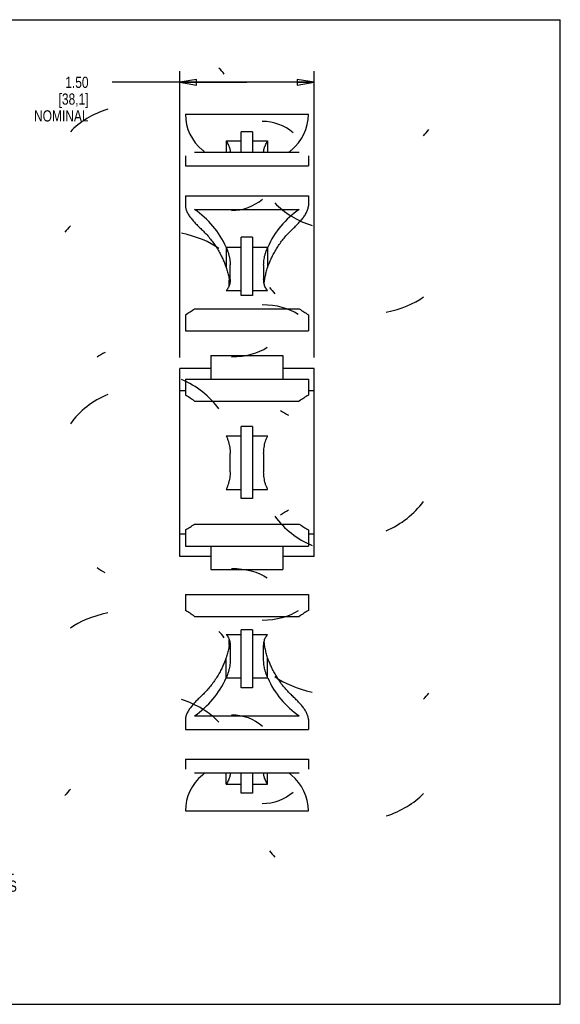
# Model space of a CAD drawing. Header units: inches. Extents: x 0 to 17, y 0 to 11.
# Tile 3 of 3: x 11 to 17, y 0 to 11. Entities that reach past the tile are written whole.
import ezdxf

# ---------------------------------------------------------------- set-up
doc = ezdxf.new("R2010")
doc.units = ezdxf.units.IN
doc.header["$LTSCALE"] = 0.935
doc.header["$MEASUREMENT"] = 0
doc.layers.get('0').update_dxf_attribs({"linetype": 'CONTINUOUS'})
doc.styles.get("Standard").update_dxf_attribs({"font": 'txt', "width": 0.8})
doc.dimstyles.new('DIMSTYLE_1', dxfattribs={"dimtxt": 0.125, "dimasz": 0.1875, "dimexe": 0.18, "dimexo": 0.0625, "dimgap": 0.09, "dimtad": 0, "dimtih": 1, "dimtoh": 1, "dimzin": 4, "dimdsep": 46, "dimtxsty": 'STANDARD', "dimblk": 'CLOSED', "dimblk1": 'CLOSED', "dimblk2": 'CLOSED', "dimcen": 0.09, "dimadec": 0, "dimazin": 0, "dimtp": 0.01, "dimtm": 0.01, "dimtfac": 1, "dimtofl": 0, "dimtmove": 0, "dimatfit": 3, "dimldrblk": 'CLOSED', "dimfxl": 1, "dimtolj": 1, "dimtzin": 4, "dimarcsym": 0})

# ---------------------------------------------------------------- blocks, each defined once
blk = doc.blocks.new('_CLOSED')
at = {"color": 0, "linetype": 'BYBLOCK'}
for p, q in [((0, 0), (-1, 0.167)), ((-1, 0.167), (-1, -0.167)), ((-1, -0.167), (0, 0)), ((-1, 0), (0, 0))]:
    blk.add_line(p, q, dxfattribs=at)
blk = doc.blocks.new('*D0')
at = {"color": 3, "linetype": 'CONTINUOUS'}
for p, q in [((12.747, 7.225), (12.747, 10.426)), ((14.247, 7.225), (14.247, 10.426)), ((13.497, 10.301), (11.99, 10.301)), ((12.747, 10.301), (13.497, 10.301)), ((14.247, 10.301), (13.497, 10.301))]:
    blk.add_line(p, q, dxfattribs=at)
at = {"color": 3, "linetype": 'CONTINUOUS', "xscale": 0.1875, "yscale": 0.1875, "zscale": 0.1875, "rotation": 180}
blk.add_blockref('_CLOSED', (12.747, 10.301), dxfattribs=at)
at = {"color": 3, "linetype": 'CONTINUOUS', "xscale": 0.1875, "yscale": 0.1875, "zscale": 0.1875}
blk.add_blockref('_CLOSED', (14.247, 10.301), dxfattribs=at)
at = {"color": 3, "linetype": 'CONTINUOUS', "insert": (11.727, 10.363), "char_height": 0.125, "width": 0.7, "attachment_point": 3, "line_spacing_factor": 0.9}
blk.add_mtext('1.50\\P[38,1]\\PNOMINAL', dxfattribs=at)

msp = doc.modelspace()

# ---------------------------------------------------------------- linework, layer by layer
at = {"color": 7, "linetype": 'CONTINUOUS'}
for p, q in [((0, 11), (17, 11)), ((17, 0), (17, 11)), ((12.809, 9.943), (14.184, 9.943)), ((13.434, 9.519), (13.434, 9.747)), ((13.559, 9.747), (13.434, 9.747)), ((13.559, 9.747), (13.559, 9.519)), ((13.265, 9.645), (13.265, 9.519)), ((13.265, 9.645), (13.434, 9.645)), ((13.559, 9.645), (13.729, 9.645)), ((13.729, 9.645), (13.729, 9.519)), ((12.809, 9.478), (12.809, 9.366)), ((12.911, 9.519), (14.082, 9.519)), ((13.309, 9.519), (13.309, 9.526)), ((13.684, 9.526), (13.684, 9.519)), ((14.184, 9.478), (14.184, 9.366)), ((12.809, 9.366), (14.184, 9.366)), ((12.809, 9.033), (12.809, 8.922)), ((12.809, 9.033), (14.184, 9.033)), ((14.184, 9.033), (14.184, 8.922)), ((12.911, 8.881), (14.082, 8.881)), ((13.434, 7.919), (13.434, 8.569)), ((13.559, 8.569), (13.434, 8.569)), ((13.559, 8.569), (13.559, 7.919)), ((13.265, 8.458), (13.265, 8.232)), ((13.265, 8.458), (13.434, 8.458)), ((13.559, 8.458), (13.729, 8.458)), ((13.729, 8.458), (13.729, 8.232)), ((13.309, 8.097), (13.309, 8.262)), ((13.684, 8.262), (13.684, 8.097)), ((13.299, 8.032), (13.299, 8.09)), ((13.301, 8.082), (13.299, 8.082)), ((13.304, 8.05), (13.299, 8.05)), ((13.265, 7.973), (13.434, 7.973)), ((13.559, 7.973), (13.729, 7.973)), ((13.559, 7.919), (13.434, 7.919)), ((12.809, 7.704), (12.809, 7.524)), ((12.911, 7.77), (14.082, 7.77)), ((14.184, 7.704), (14.184, 7.524)), ((12.809, 7.524), (14.184, 7.524)), ((13.095, 7.248), (13.095, 6.985)), ((13.095, 7.248), (13.899, 7.248)), ((13.899, 7.248), (13.899, 6.985)), ((12.747, 5.002), (12.747, 7.102)), ((13.095, 7.102), (12.747, 7.102)), ((14.247, 7.102), (13.899, 7.102)), ((14.247, 5.002), (14.247, 7.102)), ((12.809, 6.985), (12.809, 6.804)), ((12.809, 6.985), (14.184, 6.985)), ((14.184, 6.985), (14.184, 6.804)), ((12.809, 6.852), (12.747, 6.852)), ((14.247, 6.852), (14.184, 6.852)), ((12.911, 6.738), (14.082, 6.738)), ((13.434, 5.65), (13.434, 6.454)), ((13.559, 6.454), (13.434, 6.454)), ((13.559, 6.454), (13.559, 5.65)), ((13.265, 6.352), (13.434, 6.352)), ((13.559, 6.352), (13.729, 6.352)), ((13.309, 5.95), (13.309, 6.154)), ((13.684, 6.154), (13.684, 5.95)), ((13.265, 5.752), (13.434, 5.752)), ((13.559, 5.752), (13.729, 5.752)), ((13.559, 5.65), (13.434, 5.65)), ((12.809, 5.3), (12.809, 5.119)), ((12.911, 5.365), (14.082, 5.365)), ((14.184, 5.3), (14.184, 5.119)), ((12.809, 5.252), (12.747, 5.252)), ((14.247, 5.252), (14.184, 5.252)), ((12.809, 5.119), (14.184, 5.119)), ((13.095, 5.119), (13.095, 4.856)), ((13.899, 5.119), (13.899, 4.856)), ((13.095, 5.002), (12.747, 5.002)), ((14.247, 5.002), (13.899, 5.002)), ((13.095, 4.856), (13.899, 4.856)), ((12.809, 4.58), (14.184, 4.58)), ((12.809, 4.58), (12.809, 4.4)), ((14.184, 4.58), (14.184, 4.4)), ((12.911, 4.334), (14.082, 4.334)), ((13.559, 4.185), (13.434, 4.185)), ((13.434, 3.534), (13.434, 4.185)), ((13.559, 4.185), (13.559, 3.534)), ((13.265, 4.131), (13.434, 4.131)), ((13.299, 4.014), (13.299, 4.072)), ((13.559, 4.131), (13.729, 4.131)), ((13.3, 4.068), (13.299, 4.068)), ((13.3, 4.017), (13.299, 4.017)), ((13.309, 4.007), (13.309, 3.842)), ((13.684, 3.842), (13.684, 4.007)), ((13.265, 3.646), (13.265, 3.872)), ((13.729, 3.646), (13.729, 3.872)), ((13.265, 3.646), (13.434, 3.646)), ((13.559, 3.646), (13.729, 3.646)), ((13.559, 3.534), (13.434, 3.534)), ((12.911, 3.223), (14.082, 3.223)), ((12.809, 3.182), (12.809, 3.071)), ((14.184, 3.182), (14.184, 3.071)), ((12.809, 3.071), (14.184, 3.071)), ((12.809, 2.738), (14.184, 2.738)), ((12.809, 2.738), (12.809, 2.626)), ((14.184, 2.738), (14.184, 2.626)), ((12.911, 2.585), (14.082, 2.585)), ((13.265, 2.459), (13.265, 2.585)), ((13.309, 2.585), (13.309, 2.578)), ((13.434, 2.357), (13.434, 2.585)), ((13.559, 2.585), (13.559, 2.357)), ((13.684, 2.578), (13.684, 2.585)), ((13.729, 2.459), (13.729, 2.585)), ((13.265, 2.459), (13.434, 2.459)), ((13.559, 2.459), (13.729, 2.459)), ((13.559, 2.357), (13.434, 2.357)), ((12.809, 2.161), (14.184, 2.161)), ((0, 0), (17, 0))]:
    msp.add_line(p, q, dxfattribs=at)
for centre, radius, start, end in [((13.325, 9.943), 0.515, 180, 230.9267), ((13.669, 9.943), 0.515, 309.0733, 360), ((12.472, 8.893), 0.837, 48.4013, 50.9267), ((14.522, 8.893), 0.837, 129.0733, 131.5986), ((13.325, 2.161), 0.515, 129.0733, 180), ((12.472, 3.211), 0.837, 309.0733, 311.5987), ((14.522, 3.211), 0.837, 228.4014, 230.9267), ((13.669, 2.161), 0.515, 0, 50.9267)]:
    msp.add_arc(centre, radius, start, end, dxfattribs=at)
for centre, major_axis, ratio, start_param, end_param in [((12.354, 10.082), (1, 0), 0.678716, 0.472713, 0.591086), ((12.354, 9.35), (1, 0), 0.713953, 1.996841, 2.550507), ((13.669, 9.366), (-0.515, 0), 0.966514, -2.303932, -1.570796), ((14.64, 10.082), (1, 0), 0.678716, -0.591086, -0.472713), ((13.325, 9.366), (-0.515, 0), 0.966514, 1.570796, 2.303932), ((14.64, 9.35), (1, 0), 0.713953, -2.550507, -1.996841), ((12.354, 8.039), (0, -1.014), 0.986164, 1.996841, 2.550507), ((14.64, 8.039), (0, -1.014), 0.986164, -2.550507, -1.996841), ((12.354, 8.317), (-1, 0), 0.678716, -0.591086, -0.472713), ((12.354, 8.173), (-1, 0), 0.485536, -2.550507, -1.996841), ((14.64, 8.317), (-1, 0), 0.678716, 0.472713, 0.591086), ((13.669, 7.524), (-0.515, 0), 0.563852, -2.459635, -1.570796), ((14.64, 8.173), (-1, 0), 0.485536, 1.996841, 2.550507), ((12.354, 8.682), (0, -1.098), 0.910593, 0.472713, 0.591086), ((14.64, 8.682), (0, -1.098), 0.910593, -0.591086, -0.472713), ((12.472, 6.932), (-0.837, 0), 0.563852, -0.83814, -0.681958), ((13.325, 7.524), (-0.515, 0), 0.563852, 1.570796, 2.459635), ((12.354, 6.135), (-1, 0), 0.926783, -2.550507, -1.996841), ((12.354, 5.969), (1, 0), 0.926783, 1.996841, 2.550507), ((12.354, 5.827), (0, 1.098), 0.910593, -0.591086, -0.472713), ((14.64, 5.827), (0, 1.098), 0.910593, 0.472713, 0.591086), ((14.522, 6.932), (-0.837, 0), 0.563852, 0.681958, 0.83814), ((14.64, 6.135), (-1, 0), 0.926783, 1.996841, 2.550507), ((14.64, 5.969), (1, 0), 0.926783, -2.550507, -1.996841), ((12.354, 6.277), (0, -1.098), 0.910593, 0.472713, 0.591086), ((14.64, 6.277), (0, -1.098), 0.910593, -0.591086, -0.472713), ((12.354, 3.931), (1, 0), 0.485536, 1.996841, 2.550507), ((12.354, 3.422), (0, 1.098), 0.910593, -0.591086, -0.472713), ((14.64, 3.422), (0, 1.098), 0.910593, 0.472713, 0.591086), ((12.354, 3.786), (1, 0), 0.678716, 0.472713, 0.591086), ((12.354, 4.065), (0, 1.014), 0.986164, -2.550507, -1.996841), ((14.64, 4.065), (0, 1.014), 0.986164, 1.996841, 2.550507), ((14.64, 3.931), (1, 0), 0.485536, -2.550507, -1.996841), ((14.64, 3.786), (1, 0), 0.678716, -0.591086, -0.472713), ((12.354, 2.754), (-1, 0), 0.713953, -2.550507, -1.996841), ((12.354, 2.022), (-1, 0), 0.678716, -0.591086, -0.472713), ((14.64, 2.754), (-1, 0), 0.713953, 1.996841, 2.550507), ((14.64, 2.022), (-1, 0), 0.678716, 0.472713, 0.591086)]:
    msp.add_ellipse(centre, major_axis=major_axis, ratio=ratio, start_param=start_param, end_param=end_param, dxfattribs=at)
at = {"color": 7, "linetype": 'CONTINUOUS', "extrusion": (0, 0, -1)}
for centre, major_axis, ratio, start_param, end_param in [((14.522, 5.172), (-0.837, 0), 0.563852, 0.681958, 0.83814), ((12.472, 5.172), (-0.837, 0), 0.563852, -0.83814, -0.681958), ((13.325, 4.58), (-0.515, 0), 0.563852, 1.570796, 2.459635), ((13.669, 4.58), (-0.515, 0), 0.563852, -2.459635, -1.570796), ((13.325, 2.738), (-0.515, 0), 0.966514, 1.570796, 2.303932), ((13.669, 2.738), (-0.515, 0), 0.966514, -2.303932, -1.570796)]:
    msp.add_ellipse(centre, major_axis=major_axis, ratio=ratio, start_param=start_param, end_param=end_param, dxfattribs=at)
at = {"color": 7, "linetype": 'CONTINUOUS'}
for points, knots in [([(13.265, 9.645), (13.27, 9.637), (13.279, 9.622), (13.29, 9.6), (13.299, 9.579), (13.305, 9.56), (13.309, 9.542), (13.309, 9.531), (13.309, 9.526)], [0, 0, 0, 0, 0.212814, 0.405456, 0.578696, 0.734323, 0.874091, 1, 1, 1, 1]), ([(13.684, 9.526), (13.684, 9.531), (13.685, 9.542), (13.689, 9.56), (13.695, 9.579), (13.704, 9.6), (13.715, 9.622), (13.724, 9.637), (13.729, 9.645)], [0, 0, 0, 0, 0.125915, 0.265676, 0.421285, 0.594522, 0.787168, 1, 1, 1, 1]), ([(12.809, 8.922), (12.809, 8.915), (12.81, 8.903), (12.815, 8.884), (12.821, 8.865), (12.83, 8.846), (12.841, 8.827), (12.853, 8.808), (12.866, 8.79), (12.88, 8.772), (12.896, 8.754), (12.911, 8.736), (12.928, 8.719), (12.945, 8.701), (12.963, 8.683), (12.981, 8.666), (12.994, 8.654), (13, 8.648)], [0, 0, 0, 0, 0.0546, 0.11129, 0.17035, 0.2317, 0.295049, 0.360176, 0.426668, 0.494478, 0.563246, 0.632944, 0.703781, 0.775672, 0.849027, 0.923894, 1, 1, 1, 1]), ([(13.994, 8.648), (14, 8.654), (14.013, 8.666), (14.031, 8.683), (14.049, 8.701), (14.066, 8.719), (14.082, 8.736), (14.098, 8.754), (14.114, 8.772), (14.128, 8.79), (14.141, 8.808), (14.153, 8.827), (14.164, 8.846), (14.172, 8.865), (14.179, 8.884), (14.183, 8.903), (14.184, 8.915), (14.184, 8.922)], [0, 0, 0, 0, 0.076095, 0.150968, 0.224332, 0.296229, 0.36707, 0.436769, 0.505534, 0.573343, 0.639834, 0.704961, 0.768309, 0.829658, 0.888717, 0.945406, 1, 1, 1, 1]), ([(13, 8.648), (13.014, 8.634), (13.042, 8.606), (13.081, 8.561), (13.118, 8.514), (13.152, 8.464), (13.183, 8.414), (13.209, 8.364), (13.231, 8.317), (13.25, 8.273), (13.26, 8.245), (13.265, 8.232)], [0, 0, 0, 0, 0.116328, 0.237155, 0.359742, 0.481473, 0.600252, 0.713781, 0.819662, 0.915845, 1, 1, 1, 1]), ([(13.729, 8.232), (13.734, 8.245), (13.744, 8.273), (13.762, 8.317), (13.785, 8.364), (13.811, 8.414), (13.842, 8.464), (13.876, 8.514), (13.913, 8.561), (13.952, 8.606), (13.98, 8.634), (13.994, 8.648)], [0, 0, 0, 0, 0.084228, 0.180422, 0.286283, 0.399786, 0.518555, 0.640307, 0.762924, 0.883743, 1, 1, 1, 1]), ([(13.265, 8.458), (13.27, 8.447), (13.279, 8.424), (13.29, 8.391), (13.299, 8.357), (13.305, 8.325), (13.309, 8.293), (13.309, 8.272), (13.309, 8.262)], [0, 0, 0, 0, 0.182823, 0.358346, 0.526795, 0.689248, 0.846661, 1, 1, 1, 1]), ([(13.684, 8.262), (13.684, 8.272), (13.685, 8.293), (13.689, 8.325), (13.695, 8.357), (13.704, 8.391), (13.715, 8.424), (13.724, 8.447), (13.729, 8.458)], [0, 0, 0, 0, 0.153345, 0.310751, 0.473187, 0.641633, 0.817161, 1, 1, 1, 1]), ([(13.265, 8.232), (13.271, 8.215), (13.281, 8.18), (13.294, 8.128), (13.301, 8.084), (13.304, 8.058), (13.305, 8.05)], [0, 0, 0, 0, 0.286326, 0.576555, 0.869451, 1, 1, 1, 1]), ([(13.689, 8.05), (13.69, 8.058), (13.693, 8.084), (13.7, 8.128), (13.713, 8.18), (13.723, 8.215), (13.729, 8.232)], [0, 0, 0, 0, 0.130543, 0.423443, 0.713678, 1, 1, 1, 1]), ([(13.309, 8.097), (13.309, 8.089), (13.309, 8.073), (13.305, 8.05), (13.299, 8.029), (13.29, 8.008), (13.279, 7.99), (13.27, 7.978), (13.265, 7.973)], [0, 0, 0, 0, 0.178, 0.347986, 0.512329, 0.673722, 0.835334, 1, 1, 1, 1]), ([(13.729, 7.973), (13.724, 7.978), (13.715, 7.99), (13.703, 8.008), (13.695, 8.029), (13.689, 8.05), (13.685, 8.073), (13.684, 8.089), (13.684, 8.097)], [0, 0, 0, 0, 0.16465, 0.326255, 0.48765, 0.652011, 0.822007, 1, 1, 1, 1]), ([(13.265, 6.352), (13.27, 6.342), (13.279, 6.32), (13.29, 6.288), (13.299, 6.255), (13.305, 6.221), (13.309, 6.188), (13.309, 6.165), (13.309, 6.154)], [0, 0, 0, 0, 0.170127, 0.337816, 0.503527, 0.668444, 0.833599, 1, 1, 1, 1]), ([(13.684, 6.154), (13.684, 6.165), (13.685, 6.188), (13.689, 6.221), (13.695, 6.255), (13.703, 6.288), (13.715, 6.32), (13.724, 6.342), (13.729, 6.352)], [0, 0, 0, 0, 0.166408, 0.331555, 0.496455, 0.662163, 0.829858, 1, 1, 1, 1]), ([(13.309, 5.95), (13.309, 5.939), (13.309, 5.916), (13.305, 5.882), (13.299, 5.849), (13.29, 5.816), (13.279, 5.784), (13.27, 5.762), (13.265, 5.752)], [0, 0, 0, 0, 0.166406, 0.331552, 0.496455, 0.662164, 0.82986, 1, 1, 1, 1]), ([(13.729, 5.752), (13.724, 5.762), (13.715, 5.784), (13.703, 5.816), (13.695, 5.849), (13.689, 5.882), (13.685, 5.916), (13.684, 5.939), (13.684, 5.95)], [0, 0, 0, 0, 0.170124, 0.337813, 0.503524, 0.668444, 0.833601, 1, 1, 1, 1]), ([(13.265, 4.131), (13.27, 4.126), (13.279, 4.114), (13.29, 4.095), (13.299, 4.075), (13.305, 4.054), (13.309, 4.031), (13.309, 4.015), (13.309, 4.007)], [0, 0, 0, 0, 0.164654, 0.326259, 0.487653, 0.65201, 0.822005, 1, 1, 1, 1]), ([(13.684, 4.007), (13.684, 4.015), (13.685, 4.031), (13.689, 4.054), (13.695, 4.075), (13.703, 4.095), (13.715, 4.114), (13.724, 4.126), (13.729, 4.131)], [0, 0, 0, 0, 0.178003, 0.347988, 0.512329, 0.673721, 0.835332, 1, 1, 1, 1]), ([(13.305, 4.054), (13.304, 4.046), (13.301, 4.02), (13.294, 3.976), (13.281, 3.923), (13.271, 3.889), (13.265, 3.872)], [0, 0, 0, 0, 0.130547, 0.423443, 0.713674, 1, 1, 1, 1]), ([(13.729, 3.872), (13.723, 3.889), (13.713, 3.923), (13.7, 3.976), (13.693, 4.02), (13.69, 4.046), (13.689, 4.054)], [0, 0, 0, 0, 0.286322, 0.576555, 0.869454, 1, 1, 1, 1]), ([(13.265, 3.872), (13.26, 3.859), (13.25, 3.831), (13.231, 3.787), (13.209, 3.74), (13.183, 3.69), (13.152, 3.64), (13.118, 3.59), (13.081, 3.542), (13.042, 3.497), (13.014, 3.469), (13, 3.456)], [0, 0, 0, 0, 0.084171, 0.180357, 0.286234, 0.399758, 0.518533, 0.640261, 0.762849, 0.883676, 1, 1, 1, 1]), ([(13.994, 3.456), (13.98, 3.469), (13.952, 3.497), (13.913, 3.542), (13.876, 3.59), (13.842, 3.64), (13.811, 3.69), (13.785, 3.74), (13.762, 3.787), (13.744, 3.831), (13.734, 3.859), (13.729, 3.872)], [0, 0, 0, 0, 0.116261, 0.23708, 0.359696, 0.481451, 0.600225, 0.713733, 0.819597, 0.915788, 1, 1, 1, 1]), ([(13.309, 3.842), (13.309, 3.832), (13.309, 3.811), (13.305, 3.779), (13.299, 3.747), (13.29, 3.713), (13.279, 3.68), (13.27, 3.657), (13.265, 3.646)], [0, 0, 0, 0, 0.153343, 0.310748, 0.473186, 0.641634, 0.817163, 1, 1, 1, 1]), ([(13.729, 3.646), (13.724, 3.657), (13.715, 3.68), (13.704, 3.713), (13.695, 3.747), (13.689, 3.779), (13.685, 3.811), (13.684, 3.832), (13.684, 3.842)], [0, 0, 0, 0, 0.18282, 0.358342, 0.526792, 0.689248, 0.846663, 1, 1, 1, 1]), ([(13, 3.456), (12.994, 3.45), (12.981, 3.438), (12.963, 3.42), (12.945, 3.403), (12.928, 3.385), (12.911, 3.368), (12.896, 3.35), (12.88, 3.332), (12.866, 3.314), (12.853, 3.296), (12.841, 3.277), (12.83, 3.258), (12.821, 3.239), (12.815, 3.22), (12.81, 3.201), (12.809, 3.188), (12.809, 3.182)], [0, 0, 0, 0, 0.076103, 0.150968, 0.224322, 0.296212, 0.367049, 0.436747, 0.505516, 0.573327, 0.63982, 0.704948, 0.768298, 0.829648, 0.888708, 0.9454, 1, 1, 1, 1]), ([(14.184, 3.182), (14.184, 3.188), (14.183, 3.201), (14.179, 3.22), (14.172, 3.239), (14.164, 3.258), (14.153, 3.277), (14.141, 3.296), (14.128, 3.314), (14.114, 3.332), (14.098, 3.35), (14.082, 3.368), (14.066, 3.385), (14.049, 3.403), (14.031, 3.42), (14.013, 3.438), (14, 3.45), (13.994, 3.456)], [0, 0, 0, 0, 0.054593, 0.111282, 0.17034, 0.231688, 0.295036, 0.360162, 0.426652, 0.49446, 0.563224, 0.632923, 0.703764, 0.775662, 0.849027, 0.923902, 1, 1, 1, 1]), ([(13.309, 2.578), (13.309, 2.573), (13.309, 2.561), (13.305, 2.544), (13.299, 2.524), (13.29, 2.504), (13.279, 2.481), (13.27, 2.466), (13.265, 2.459)], [0, 0, 0, 0, 0.125913, 0.265674, 0.421285, 0.594523, 0.78717, 1, 1, 1, 1]), ([(13.729, 2.459), (13.724, 2.466), (13.715, 2.481), (13.704, 2.504), (13.695, 2.524), (13.689, 2.544), (13.685, 2.561), (13.684, 2.573), (13.684, 2.578)], [0, 0, 0, 0, 0.21281, 0.405451, 0.578694, 0.734323, 0.874092, 1, 1, 1, 1])]:
    msp.add_open_spline(points, degree=3, knots=knots, dxfattribs=at)

# ---------------------------------------------------------------- texts
at = {"color": 3, "linetype": 'CONTINUOUS', "insert": (8.132, 1.945), "char_height": 0.125, "width": 3.5, "attachment_point": 1, "line_spacing_factor": 0.9}
msp.add_mtext('ALL DIMENSIONS SHOWN ARE NOMINAL\\PAND FOR REFERENCE ONLY.\\PPLEASE CONSULT ENGINEERING MANUAL\\POR CONTACT INTRALOX IF EXACT VALUES\\PARE REQUIRED. ', dxfattribs=at)

# ---------------------------------------------------------------- dimensions: what is measured, and where the dimension line sits
at = {"color": 3, "linetype": 'CONTINUOUS'}
dim = msp.add_linear_dim(base=(14.247, 10.301), p1=(12.747, 7.225), p2=(14.247, 7.225), text='<>\\PNOMINAL', dimstyle='DIMSTYLE_1', dxfattribs=at)
dim.commit()
dim.dimension.update_dxf_attribs({"geometry": '*D0', "text_midpoint": (11.177, 10.113), "dimtype": 160})

doc.saveas('drawing.dxf')
